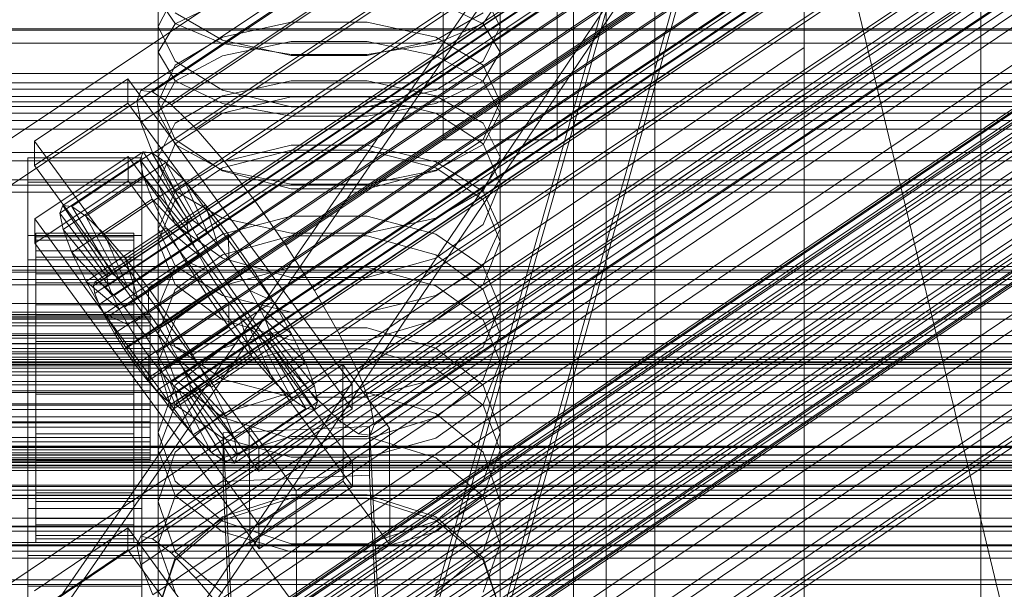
# Model space of a CAD drawing. Header units: millimetres. Extents: x -2233 to 61924, y -68080 to 6847.
# Tile 212 of 256: x 132 to 253, y -33995 to -33925. Entities that reach past the tile are written whole.
import ezdxf

# ---------------------------------------------------------------- set-up
doc = ezdxf.new("R2010")
doc.units = ezdxf.units.MM
for name, color, linetype, lineweight in [('COTAS_O', 1, 'Continuous', 0), ('COTAS_P', 1, 'Continuous', 0), ('frontal_briquetadora', 7, 'Continuous', 0), ('frontal_C01', 7, 'Continuous', 0), ('frontal_C02', 7, 'Continuous', 0), ('frontal_C03', 7, 'Continuous', 0), ('frontal_C10-C02', 7, 'Continuous', 0), ('frontal_secador', 7, 'Continuous', 0)]:
    doc.layers.add(name, color=color, linetype=linetype, lineweight=lineweight)
doc.dimstyles.new('R19_100', dxfattribs={"dimtxt": 250, "dimasz": 150, "dimexe": 150, "dimexo": 80, "dimgap": 100, "dimtad": 1, "dimtih": 1, "dimtoh": 1, "dimdsep": 46, "dimcen": 0.09, "dimadec": 0, "dimazin": 0, "dimtfac": 1, "dimtdec": 4, "dimtofl": 0, "dimtmove": 0, "dimatfit": 3, "dimfxl": 1, "dimtolj": 1, "dimtzin": 0, "dimarcsym": 0})

# ---------------------------------------------------------------- blocks, each defined once
blk = doc.blocks.new('DIM_R27_52')
at = {"layer": 'COTAS_O'}
for p, q in [((-1725, -33700), (-1575, -33655)), ((1725, -33700), (1575, -33655)), ((-1725, -34400), (-1725, -33700)), ((-1725, -33700), (1725, -33700)), ((-1725, -33700), (-1575, -33745)), ((1725, -33700), (1575, -33745)), ((1725, -34400), (1725, -33700))]:
    blk.add_line(p, q, dxfattribs=at)
blk.add_text('3450 O', height=250, dxfattribs=at).set_placement((0, -33600))
blk = doc.blocks.new('DIM_R27_53')
at = {"layer": 'COTAS_P'}
for p, q in [((-150, -32000), (550, -32000)), ((550, -32000), (505, -32150)), ((550, -34600), (550, -32000)), ((550, -32000), (595, -32150)), ((550, -34600), (505, -34450)), ((550, -34600), (595, -34450)), ((-150, -34600), (550, -34600))]:
    blk.add_line(p, q, dxfattribs=at)
blk.add_text('2600 P', height=250, rotation=90, dxfattribs=at).set_placement((450, -33300))
blk = doc.blocks.new('DIM_R27_56')
at = {"layer": 'COTAS_O'}
for p, q in [((-650, -34200), (-500, -34155)), ((650, -34200), (500, -34155)), ((-650, -34900), (-650, -34200)), ((-650, -34200), (650, -34200)), ((-650, -34200), (-500, -34245)), ((650, -34200), (500, -34245)), ((650, -34900), (650, -34200))]:
    blk.add_line(p, q, dxfattribs=at)
blk.add_text('1300 O', height=250, dxfattribs=at).set_placement((0, -34100))

msp = doc.modelspace()

# ---------------------------------------------------------------- linework, layer by layer
at = {"layer": 'frontal_briquetadora'}
for p, q in [((210, -33820), (210, -34060)), ((210, -34260), (210, -33820)), ((210, -34680), (210, -33820)), ((210, -33820), (416.55, -34680)), ((210, -33853.384), (210, -34060)), ((210, -34060), (210, -33855.985)), ((210, -33858.384), (210, -34060)), ((184, -33860), (184, -33940)), ((198, -33940), (198, -33860)), ((210, -33860.559), (210, -34060)), ((210, -33862.488), (210, -34060)), ((210, -33864.153), (210, -34060)), ((210, -33865.538), (210, -34060)), ((210, -33866.629), (210, -34060)), ((210, -33867.416), (210, -34060)), ((210, -33867.891), (210, -34060)), ((210, -33868.05), (210, -34060)), ((149, -33929.238), (149, -33912.608)), ((191, -33929.238), (191, -33912.608)), ((149, -33936.682), (149, -33920.41)), ((191, -33936.682), (191, -33920.41)), ((200, -33920), (200, -34100)), ((204, -34100), (204, -33920)), ((151.08, -33922.018), (149, -33926.087)), ((191, -33926.087), (188.92, -33922.018)), ((151.08, -33925.697), (149, -33922.627)), ((151.08, -33925.751), (156.907, -33922.955)), ((183.093, -33922.955), (188.92, -33925.751)), ((191, -33922.627), (188.92, -33925.697)), ((200, -33922.563), (200, -33931.737)), ((200, -33932.038), (200, -33922.836)), ((200, -33932.339), (200, -33923.11)), ((156.906, -33927.741), (151.08, -33924.402)), ((188.92, -33924.402), (183.094, -33927.741)), ((149, -33929.238), (151.08, -33925.751)), ((156.907, -33928.158), (151.08, -33925.697)), ((165.326, -33925.528), (156.906, -33927.39)), ((174.674, -33925.528), (165.326, -33925.528)), ((183.094, -33927.39), (174.674, -33925.528)), ((188.92, -33925.697), (183.093, -33928.158)), ((188.92, -33925.751), (191, -33929.238)), ((149, -33942.099), (149, -33926.087)), ((149, -33926.087), (151.08, -33930.345)), ((188.92, -33930.345), (191, -33926.087)), ((191, -33942.099), (191, -33926.087)), ((156.906, -33927.39), (151.08, -33930.837)), ((165.326, -33929.647), (156.906, -33927.741)), ((165.327, -33927.928), (156.907, -33929.662)), ((165.327, -33929.524), (156.907, -33928.158)), ((174.673, -33927.928), (165.327, -33927.928)), ((183.093, -33929.662), (174.673, -33927.928)), ((183.093, -33928.158), (174.673, -33929.524)), ((183.094, -33927.741), (174.674, -33929.647)), ((188.92, -33930.837), (183.094, -33927.39)), ((149, -33929.238), (151.08, -33932.725)), ((174.673, -33929.524), (165.327, -33929.524)), ((188.92, -33932.725), (191, -33929.238)), ((156.907, -33929.662), (151.08, -33932.786)), ((151.08, -33930.345), (156.906, -33933.895)), ((174.674, -33929.647), (165.326, -33929.647)), ((188.92, -33932.786), (183.093, -33929.662)), ((183.094, -33933.895), (188.92, -33930.345)), ((151.08, -33930.837), (149, -33935.302)), ((191, -33935.302), (188.92, -33930.837)), ((200, -33931.737), (200, -33941.791)), ((151.08, -33932.786), (149, -33936.682)), ((151.08, -33932.725), (156.907, -33935.521)), ((156.907, -33934.597), (165.327, -33932.744)), ((165.327, -33932.744), (174.673, -33932.744)), ((174.673, -33932.744), (183.093, -33934.597)), ((183.093, -33935.521), (188.92, -33932.725)), ((191, -33936.682), (188.92, -33932.786)), ((200, -33942.119), (200, -33932.038)), ((200, -33942.448), (200, -33932.339)), ((156.906, -33933.895), (165.326, -33935.917)), ((174.674, -33935.917), (183.094, -33933.895)), ((151.08, -33939.949), (149, -33935.302)), ((149, -33950.89), (149, -33935.302)), ((151.08, -33937.935), (156.907, -33934.597)), ((156.906, -33936.726), (165.326, -33934.689)), ((156.907, -33935.521), (165.327, -33937.073)), ((165.326, -33934.689), (174.674, -33934.689)), ((174.673, -33937.073), (183.093, -33935.521)), ((174.674, -33934.689), (183.094, -33936.726)), ((183.093, -33934.597), (188.92, -33937.935)), ((191, -33935.302), (188.92, -33939.949)), ((191, -33950.89), (191, -33935.302)), ((149, -33936.682), (151.08, -33940.578)), ((151.08, -33940.485), (156.906, -33936.726)), ((165.326, -33935.917), (174.674, -33935.917)), ((183.094, -33936.726), (188.92, -33940.485)), ((188.92, -33940.578), (191, -33936.682)), ((149, -33942.099), (151.08, -33937.935)), ((165.327, -33937.073), (174.673, -33937.073)), ((188.92, -33937.935), (191, -33942.099)), ((156.906, -33943.808), (151.08, -33939.949)), ((188.92, -33939.949), (183.094, -33943.808)), ((184, -33940), (198, -33940)), ((149, -33945.334), (151.08, -33940.485)), ((151.08, -33940.578), (156.907, -33943.702)), ((165.326, -33941.254), (156.906, -33943.404)), ((156.907, -33942.681), (165.327, -33940.653)), ((174.674, -33941.254), (165.326, -33941.254)), ((165.327, -33940.653), (174.673, -33940.653)), ((174.673, -33940.653), (183.093, -33942.681)), ((183.094, -33943.404), (174.674, -33941.254)), ((183.093, -33943.702), (188.92, -33940.578)), ((188.92, -33940.485), (191, -33945.334)), ((151.08, -33946.262), (149, -33942.099)), ((151.08, -33946.334), (156.907, -33942.681)), ((183.093, -33942.681), (188.92, -33946.334)), ((191, -33942.099), (188.92, -33946.262)), ((200, -33941.791), (200, -33952.701)), ((200, -33953.056), (200, -33942.119)), ((200, -33953.411), (200, -33942.448)), ((156.906, -33943.404), (151.08, -33947.367)), ((165.326, -33946.001), (156.906, -33943.808)), ((156.907, -33943.702), (165.327, -33945.436)), ((174.673, -33945.436), (183.093, -33943.702)), ((183.094, -33943.808), (174.674, -33946.001)), ((188.92, -33947.366), (183.094, -33943.404)), ((151.08, -33950.361), (149, -33945.334)), ((149, -33960.462), (149, -33945.334)), ((149, -33950.89), (151.08, -33946.334)), ((156.907, -33949.6), (151.08, -33946.262)), ((174.674, -33946.001), (165.326, -33946.001)), ((165.327, -33945.436), (174.673, -33945.436)), ((188.92, -33946.262), (183.093, -33949.6)), ((191, -33945.334), (188.92, -33950.361)), ((188.92, -33946.334), (191, -33950.89)), ((191, -33960.462), (191, -33945.334)), ((151.08, -33947.367), (149, -33952.465)), ((191, -33952.465), (188.92, -33947.366)), ((165.327, -33949.368), (156.907, -33951.565)), ((165.327, -33951.453), (156.907, -33949.6)), ((174.673, -33949.368), (165.327, -33949.368)), ((183.093, -33951.565), (174.673, -33949.368)), ((183.093, -33949.6), (174.673, -33951.453)), ((149, -33950.89), (151.08, -33955.446)), ((156.906, -33954.52), (151.08, -33950.361)), ((188.92, -33950.361), (183.094, -33954.52)), ((188.92, -33955.446), (191, -33950.89)), ((149, -33967.266), (149, -33952.465)), ((149, -33952.465), (151.08, -33957.738)), ((156.907, -33951.565), (151.08, -33955.525)), ((165.326, -33951.768), (156.906, -33954.085)), ((156.906, -33954.085), (165.326, -33951.768)), ((174.674, -33951.768), (165.326, -33951.768)), ((174.673, -33951.453), (165.327, -33951.453)), ((183.094, -33954.085), (174.674, -33951.768)), ((174.674, -33951.768), (183.094, -33954.085)), ((188.92, -33955.525), (183.093, -33951.565)), ((188.92, -33957.738), (191, -33952.465)), ((191, -33967.266), (191, -33952.465)), ((200, -33952.701), (200, -33964.438)), ((200, -33964.818), (200, -33953.056)), ((200, -33965.199), (200, -33953.411)), ((156.906, -33954.085), (151.08, -33958.344)), ((151.08, -33958.344), (156.906, -33954.085)), ((165.326, -33956.878), (156.906, -33954.52)), ((183.094, -33954.52), (174.674, -33956.878)), ((188.92, -33958.344), (183.094, -33954.085)), ((183.094, -33954.085), (188.92, -33958.344)), ((151.08, -33955.525), (149, -33960.462)), ((151.08, -33955.446), (156.907, -33959.099)), ((156.907, -33957.922), (165.327, -33955.615)), ((165.327, -33955.615), (174.673, -33955.615)), ((174.673, -33955.615), (183.093, -33957.922)), ((183.093, -33959.099), (188.92, -33955.446)), ((191, -33960.462), (188.92, -33955.525)), ((174.674, -33956.878), (165.326, -33956.878)), ((151.08, -33958.344), (149, -33963.807)), ((151.08, -33957.738), (156.906, -33962.092)), ((151.08, -33962.081), (156.907, -33957.922)), ((183.093, -33957.922), (188.92, -33962.081)), ((183.094, -33962.092), (188.92, -33957.738)), ((191, -33963.807), (188.92, -33958.344)), ((156.907, -33959.099), (165.327, -33961.127)), ((174.673, -33961.127), (183.093, -33959.099)), ((149, -33960.462), (151.08, -33965.4)), ((188.92, -33965.4), (191, -33960.462)), ((149, -33967.266), (151.08, -33962.081)), ((156.906, -33962.092), (165.326, -33964.556)), ((165.327, -33961.127), (174.673, -33961.127)), ((174.674, -33964.556), (183.094, -33962.092)), ((188.92, -33962.081), (191, -33967.266)), ((156.906, -33965.539), (165.326, -33963.061)), ((165.326, -33963.061), (174.674, -33963.061)), ((174.674, -33963.061), (183.094, -33965.539)), ((151.08, -33969.438), (149, -33963.807)), ((149, -33978.088), (149, -33963.807)), ((165.326, -33964.556), (174.674, -33964.556)), ((191, -33963.807), (188.92, -33969.438)), ((191, -33978.088), (191, -33963.807)), ((200, -33964.438), (200, -33976.973)), ((151.08, -33965.4), (156.907, -33969.359)), ((151.08, -33970.084), (156.906, -33965.539)), ((156.907, -33968.093), (165.327, -33965.624)), ((165.327, -33965.624), (174.673, -33965.624)), ((174.673, -33965.624), (183.093, -33968.093)), ((183.093, -33969.359), (188.92, -33965.4)), ((183.094, -33965.539), (188.92, -33970.084)), ((200, -33977.377), (200, -33964.818)), ((200, -33977.782), (200, -33965.199)), ((151.08, -33972.452), (149, -33967.266)), ((151.08, -33972.541), (156.907, -33968.093)), ((183.093, -33968.093), (188.92, -33972.541)), ((191, -33967.266), (188.92, -33972.452)), ((156.906, -33974.075), (151.08, -33969.438)), ((156.907, -33969.359), (165.327, -33971.557)), ((174.673, -33971.557), (183.093, -33969.359)), ((188.92, -33969.438), (183.094, -33974.075)), ((149, -33975.899), (151.08, -33970.084)), ((188.92, -33970.084), (191, -33975.899)), ((165.326, -33971.009), (156.906, -33973.591)), ((174.674, -33971.009), (165.326, -33971.009)), ((165.327, -33971.557), (174.673, -33971.557)), ((183.094, -33973.591), (174.674, -33971.009)), ((149, -33978.088), (151.08, -33972.541)), ((156.907, -33976.61), (151.08, -33972.452)), ((188.92, -33972.452), (183.093, -33976.61)), ((188.92, -33972.541), (191, -33978.088)), ((156.906, -33973.591), (151.08, -33978.321)), ((165.326, -33976.695), (156.906, -33974.075)), ((183.094, -33974.075), (174.674, -33976.695)), ((188.92, -33978.321), (183.094, -33973.591)), ((151.08, -33981.875), (149, -33975.899)), ((149, -33989.624), (149, -33975.899)), ((165.327, -33976.379), (156.907, -33979.002)), ((165.327, -33978.918), (156.907, -33976.61)), ((174.674, -33976.695), (165.326, -33976.695)), ((174.673, -33976.379), (165.327, -33976.379)), ((183.093, -33979.002), (174.673, -33976.379)), ((183.093, -33976.61), (174.673, -33978.918)), ((191, -33975.899), (188.92, -33981.875)), ((191, -33989.624), (191, -33975.899)), ((200, -33976.973), (200, -33990.272)), ((200, -33990.7), (200, -33977.377)), ((200, -33991.128), (200, -33977.782)), ((149, -33978.088), (151.08, -33983.634)), ((151.08, -33978.321), (149, -33984.362)), ((156.907, -33979.002), (151.08, -33983.729)), ((174.673, -33978.918), (165.327, -33978.918)), ((188.92, -33983.729), (183.093, -33979.002)), ((188.92, -33983.634), (191, -33978.088)), ((191, -33984.362), (188.92, -33978.321)), ((156.906, -33986.783), (151.08, -33981.875)), ((188.92, -33981.875), (183.094, -33986.783)), ((151.08, -33983.729), (149, -33989.624)), ((151.08, -33983.634), (156.907, -33988.082)), ((165.326, -33983.539), (156.906, -33986.271)), ((156.907, -33986.673), (165.327, -33983.95)), ((174.674, -33983.539), (165.326, -33983.539)), ((165.327, -33983.95), (174.673, -33983.95)), ((174.673, -33983.95), (183.093, -33986.673)), ((183.094, -33986.271), (174.674, -33983.539)), ((183.093, -33988.082), (188.92, -33983.634)), ((191, -33989.624), (188.92, -33983.729)), ((149, -33997.699), (149, -33984.362)), ((149, -33984.362), (151.08, -33990.56)), ((188.92, -33990.56), (191, -33984.362)), ((191, -33997.699), (191, -33984.362)), ((156.906, -33986.271), (151.08, -33991.269)), ((188.92, -33991.269), (183.094, -33986.271)), ((151.08, -33991.58), (156.907, -33986.673)), ((165.326, -33989.552), (156.906, -33986.783)), ((183.094, -33986.783), (174.674, -33989.552)), ((183.093, -33986.673), (188.92, -33991.58)), ((156.907, -33988.082), (165.327, -33990.551)), ((174.673, -33990.551), (183.093, -33988.082)), ((149, -33989.624), (151.08, -33995.519)), ((174.674, -33989.552), (165.326, -33989.552)), ((188.92, -33995.519), (191, -33989.624)), ((151.08, -33990.56), (156.906, -33995.642)), ((165.327, -33990.551), (174.673, -33990.551)), ((183.094, -33995.642), (188.92, -33990.56)), ((200, -33990.272), (200, -34004.303)), ((200, -34004.753), (200, -33990.7)), ((200, -34005.203), (200, -33991.128)), ((151.08, -33991.269), (149, -33997.637)), ((149, -33997.699), (151.08, -33991.58)), ((191, -33997.637), (188.92, -33991.269)), ((188.92, -33991.58), (191, -33997.699))]:
    msp.add_line(p, q, dxfattribs=at)
at = {"layer": 'frontal_C01'}
for p, q in [((250, -35948.844), (250, -33373.251)), ((250, -33378.064), (250, -35953.656)), ((228.298, -33928.654), (228.298, -33666.04)), ((228.298, -33671.821), (228.298, -33934.434)), ((146.872, -33988.618), (331.181, -33864.284)), ((146.383, -33989.708), (330.692, -33865.373)), ((148.32, -33988.968), (332.629, -33864.633)), ((150.629, -33990.733), (334.938, -33866.398)), ((146.887, -33992.163), (331.197, -33867.828)), ((141.045, -34012.589), (354.844, -33868.36)), ((141.218, -34012.202), (355.017, -33867.974)), ((141.731, -34012.326), (355.53, -33868.098)), ((142.549, -34012.952), (356.348, -33868.723)), ((141.224, -34013.458), (355.022, -33869.23)), ((143.617, -34014.036), (357.415, -33869.808)), ((153.641, -33993.793), (337.95, -33869.458)), ((141.742, -34014.753), (355.541, -33870.524)), ((144.861, -34015.505), (358.659, -33871.277)), ((148.35, -33995.816), (332.659, -33871.481)), ((142.565, -34016.383), (356.363, -33872.155)), ((359.995, -33873.031), (146.196, -34017.26)), ((157.152, -33997.94), (341.461, -33873.605)), ((143.635, -34018.239), (357.434, -33874.011)), ((147.533, -34019.179), (361.332, -33874.951)), ((144.881, -34020.193), (358.68, -33875.965)), ((150.672, -34000.418), (334.981, -33876.083)), ((148.779, -34021.134), (362.578, -33876.905)), ((146.218, -34022.113), (360.017, -33877.884)), ((149.85, -34022.989), (363.648, -33878.761)), ((345.231, -33878.556), (160.922, -34002.891)), ((147.554, -34023.867), (361.352, -33879.639)), ((148.798, -34025.337), (362.596, -33881.108)), ((150.672, -34024.62), (364.471, -33880.391)), ((149.865, -34026.421), (363.664, -33882.193)), ((151.191, -34025.914), (364.989, -33881.686)), ((153.694, -34005.655), (338.003, -33881.32)), ((150.683, -34027.046), (364.482, -33882.818)), ((151.196, -34027.17), (364.995, -33882.942)), ((151.369, -34026.784), (365.168, -33882.556)), ((164.693, -34008.309), (349.002, -33883.974)), ((157.211, -34011.17), (341.52, -33886.835)), ((168.21, -34013.824), (352.519, -33889.49)), ((160.982, -34016.588), (345.291, -33892.253)), ((171.232, -34019.061), (355.541, -33894.727)), ((164.752, -34021.539), (349.061, -33897.204)), ((173.554, -34023.663), (357.863, -33899.328)), ((168.263, -34025.686), (352.572, -33901.351)), ((175.016, -34027.316), (359.326, -33902.981)), ((171.275, -34028.746), (355.584, -33904.411)), ((173.584, -34030.511), (357.893, -33906.176)), ((175.032, -34030.861), (359.341, -33906.526)), ((175.521, -34029.771), (359.83, -33905.436)), ((228.298, -33928.654), (130, -33994.965)), ((228.298, -34191.267), (228.298, -33928.654)), ((228.298, -33928.654), (228.298, -33934.434)), ((130, -34000.746), (228.298, -33934.434)), ((228.298, -33934.434), (228.298, -34197.047)), ((133.809, -33995.333), (145.277, -33987.597)), ((145.277, -33987.597), (145.289, -33990.293)), ((145.277, -33987.597), (172.809, -34025.451)), ((146.383, -33989.708), (146.872, -33988.618)), ((146.872, -33988.618), (148.32, -33988.968)), ((146.887, -33992.163), (146.383, -33989.708)), ((148.32, -33988.968), (150.629, -33990.733)), ((145.289, -33990.293), (133.821, -33998.029)), ((172.821, -34028.147), (145.289, -33990.293)), ((150.629, -33990.733), (153.641, -33993.793)), ((148.35, -33995.816), (146.887, -33992.163)), ((153.641, -33993.793), (157.152, -33997.94))]:
    msp.add_line(p, q, dxfattribs=at)
at = {"layer": 'frontal_C02'}
for p, q in [((250, -35767.183), (250, -32921.727)), ((250, -32926.497), (250, -35771.953)), ((146.872, -33933.95), (331.181, -33810.695)), ((148.32, -33934.108), (332.629, -33810.853)), ((146.383, -33935.233), (330.692, -33811.978)), ((150.629, -33935.695), (334.938, -33812.44)), ((141.218, -33957.459), (355.017, -33814.483)), ((141.731, -33957.515), (355.53, -33814.539)), ((146.887, -33937.869), (331.197, -33814.614)), ((141.045, -33957.913), (354.844, -33814.938)), ((141.224, -33958.847), (355.022, -33815.872)), ((142.549, -33958.077), (356.348, -33815.102)), ((153.641, -33938.604), (337.95, -33815.35)), ((143.617, -33959.108), (357.415, -33816.133)), ((141.742, -33960.197), (355.541, -33817.222)), ((144.861, -33960.537), (358.659, -33817.561)), ((142.565, -33961.871), (356.363, -33818.895)), ((359.995, -33819.291), (146.196, -33962.266)), ((148.35, -33941.678), (332.659, -33818.423)), ((157.152, -33942.637), (341.461, -33819.382)), ((143.635, -33963.754), (357.434, -33820.779)), ((147.533, -33964.178), (361.332, -33821.203)), ((144.881, -33965.719), (358.68, -33822.743)), ((148.779, -33966.143), (362.578, -33823.168)), ((150.672, -33946.401), (334.981, -33823.147)), ((345.231, -33824.263), (160.922, -33947.518)), ((146.218, -33967.631), (360.017, -33824.656)), ((149.85, -33968.027), (363.648, -33825.051)), ((147.554, -33969.361), (361.352, -33826.385)), ((150.672, -33969.7), (364.471, -33826.725)), ((148.798, -33970.789), (362.596, -33827.814)), ((149.865, -33971.82), (363.664, -33828.845)), ((151.191, -33971.05), (364.989, -33828.075)), ((151.369, -33971.984), (365.168, -33829.009)), ((153.694, -33951.717), (338.003, -33828.462)), ((150.683, -33972.383), (364.482, -33829.407)), ((151.196, -33972.439), (364.995, -33829.463)), ((164.693, -33952.915), (349.002, -33829.66)), ((157.211, -33957.262), (341.52, -33834.007)), ((168.21, -33958.46), (352.519, -33835.205)), ((160.982, -33962.659), (345.291, -33839.404)), ((171.232, -33963.775), (355.541, -33840.521)), ((164.752, -33967.54), (349.061, -33844.285)), ((173.554, -33968.499), (357.863, -33845.244)), ((168.263, -33971.572), (352.572, -33848.318)), ((175.016, -33972.308), (359.326, -33849.053)), ((171.275, -33974.481), (355.584, -33851.227)), ((175.521, -33974.944), (359.83, -33851.689)), ((173.584, -33976.069), (357.893, -33852.814)), ((175.032, -33976.227), (359.341, -33852.972)), ((228.298, -33874.707), (130, -33940.443)), ((228.298, -34165.201), (228.298, -33874.707)), ((130, -33946.173), (228.298, -33880.437)), ((228.298, -33880.437), (228.298, -34170.932)), ((133.809, -33940.162), (145.277, -33932.493)), ((145.277, -33932.493), (145.289, -33935.474)), ((145.277, -33932.493), (172.809, -33970.016)), ((146.383, -33935.233), (146.872, -33933.95)), ((146.872, -33933.95), (148.32, -33934.108)), ((148.32, -33934.108), (150.629, -33935.695)), ((145.289, -33935.474), (133.821, -33943.143)), ((172.821, -33972.996), (145.289, -33935.474)), ((146.887, -33937.869), (146.383, -33935.233)), ((150.629, -33935.695), (153.641, -33938.604)), ((148.35, -33941.678), (146.887, -33937.869)), ((153.641, -33938.604), (157.152, -33942.637)), ((133.821, -33943.143), (133.809, -33940.162)), ((161.341, -33977.685), (133.809, -33940.162)), ((137.313, -33948.041), (147.143, -33941.467)), ((138.396, -33948.159), (148.226, -33941.585)), ((147.143, -33941.467), (146.777, -33942.427)), ((148.226, -33941.585), (147.143, -33941.467)), ((147.143, -33941.467), (152.686, -33949.789)), ((149.953, -33942.773), (148.226, -33941.585)), ((148.226, -33941.585), (153.199, -33949.845)), ((133, -33945.185), (133, -33942.205)), ((133, -33942.205), (147, -33942.205)), ((133, -33988.023), (133, -33942.205)), ((133.847, -33949.7), (145.315, -33942.031)), ((136.948, -33949), (146.777, -33942.427)), ((140.123, -33949.346), (149.953, -33942.773)), ((145.315, -33942.031), (145.327, -33945.011)), ((145.315, -33942.031), (172.847, -33979.553)), ((146.777, -33942.427), (152.513, -33950.244)), ((146.777, -33942.427), (147.155, -33944.399)), ((147, -33942.205), (147, -33945.185)), ((147, -33942.205), (147, -33988.023)), ((150.672, -33946.401), (148.35, -33941.678)), ((152.207, -33944.949), (149.953, -33942.773)), ((149.953, -33942.773), (154.017, -33950.408)), ((157.152, -33942.637), (160.922, -33947.518)), ((133.821, -33943.143), (161.353, -33980.665)), ((147, -33945.185), (133, -33945.185)), ((133, -33945.185), (133, -33991.004)), ((145.327, -33945.011), (133.859, -33952.68)), ((137.325, -33950.972), (147.155, -33944.399)), ((142.377, -33951.522), (152.207, -33944.949)), ((172.859, -33982.534), (145.327, -33945.011)), ((147, -33991.004), (147, -33945.185)), ((147.155, -33944.399), (152.692, -33951.178)), ((147.155, -33944.399), (148.249, -33947.248)), ((154.833, -33947.965), (152.207, -33944.949)), ((152.207, -33944.949), (155.085, -33951.439)), ((153.694, -33951.717), (150.672, -33946.401)), ((138.419, -33953.822), (148.249, -33947.248)), ((148.249, -33947.248), (153.21, -33952.528)), ((148.249, -33947.248), (149.985, -33950.781)), ((160.922, -33947.518), (164.693, -33952.915)), ((136.948, -33949), (137.313, -33948.041)), ((142.856, -33956.363), (137.313, -33948.041)), ((137.313, -33948.041), (138.396, -33948.159)), ((143.369, -33956.419), (138.396, -33948.159)), ((138.396, -33948.159), (140.123, -33949.346)), ((145.003, -33954.539), (154.833, -33947.965)), ((157.653, -33951.616), (154.833, -33947.965)), ((154.833, -33947.965), (156.329, -33952.867)), ((133.859, -33952.68), (133.847, -33949.7)), ((161.379, -33987.222), (133.847, -33949.7)), ((142.683, -33956.818), (136.948, -33949)), ((137.325, -33950.972), (136.948, -33949)), ((144.188, -33956.981), (140.123, -33949.346)), ((140.123, -33949.346), (142.377, -33951.522)), ((152.686, -33949.789), (142.856, -33956.363)), ((153.199, -33949.845), (143.369, -33956.419)), ((152.513, -33950.244), (152.686, -33949.789)), ((152.686, -33949.789), (153.199, -33949.845)), ((153.199, -33949.845), (154.017, -33950.408)), ((142.862, -33957.752), (137.325, -33950.972)), ((138.419, -33953.822), (137.325, -33950.972)), ((140.156, -33957.355), (149.985, -33950.781)), ((152.513, -33950.244), (142.683, -33956.818)), ((152.692, -33951.178), (142.862, -33957.752)), ((154.017, -33950.408), (144.188, -33956.981)), ((149.985, -33950.781), (154.033, -33954.201)), ((149.985, -33950.781), (152.246, -33954.757)), ((152.692, -33951.178), (152.513, -33950.244)), ((153.21, -33952.528), (152.692, -33951.178)), ((154.017, -33950.408), (155.085, -33951.439)), ((133, -33954.723), (133, -33951.742)), ((133, -33951.742), (147, -33951.742)), ((133, -33997.561), (133, -33951.742)), ((134, -33961.426), (134, -33951.434)), ((134, -33951.434), (134, -33951.88)), ((134, -33951.434), (146, -33951.434)), ((134, -33952.282), (134, -33951.434)), ((134, -33961.637), (134, -33951.88)), ((134, -33951.88), (134, -33953.59)), ((134, -33951.88), (146, -33951.88)), ((134, -33961.828), (134, -33952.282)), ((134, -33952.282), (146, -33952.282)), ((134, -33954.366), (134, -33952.282)), ((145.255, -33958.012), (142.377, -33951.522)), ((142.377, -33951.522), (145.003, -33954.539)), ((153.21, -33952.528), (143.38, -33959.101)), ((155.085, -33951.439), (145.255, -33958.012)), ((146, -33951.88), (146, -33951.434)), ((146, -33951.434), (146, -33961.426)), ((146, -33951.434), (146, -33952.282)), ((146, -33953.59), (146, -33951.88)), ((146, -33951.88), (146, -33961.637)), ((146, -33952.282), (146, -33961.828)), ((146, -33952.282), (146, -33954.366)), ((147, -33951.742), (147, -33954.723)), ((147, -33951.742), (147, -33997.561)), ((157.653, -33951.616), (147.823, -33958.19)), ((154.033, -33954.201), (153.21, -33952.528)), ((157.211, -33957.262), (153.694, -33951.717)), ((155.085, -33951.439), (156.329, -33952.867)), ((157.665, -33954.597), (157.653, -33951.616)), ((160.474, -33955.654), (157.653, -33951.616)), ((133.859, -33952.68), (161.391, -33990.203)), ((134, -33962.447), (134, -33953.59)), ((134, -33953.59), (134, -33956.446)), ((134, -33953.59), (146, -33953.59)), ((146, -33956.446), (146, -33953.59)), ((146, -33953.59), (146, -33962.447)), ((156.329, -33952.867), (146.499, -33959.441)), ((156.329, -33952.867), (157.665, -33954.597)), ((164.693, -33952.915), (168.21, -33958.46)), ((147, -33954.723), (133, -33954.723)), ((133, -33954.723), (133, -34000.541)), ((134, -33962.815), (134, -33954.366)), ((134, -33954.366), (146, -33954.366)), ((134, -33957.543), (134, -33954.366)), ((143.38, -33959.101), (138.419, -33953.822)), ((140.156, -33957.355), (138.419, -33953.822)), ((142.416, -33961.331), (152.246, -33954.757)), ((154.033, -33954.201), (144.203, -33960.775)), ((146.499, -33959.441), (145.003, -33954.539)), ((145.003, -33954.539), (147.823, -33958.19)), ((146, -33954.366), (146, -33962.815)), ((146, -33954.366), (146, -33957.543)), ((147, -34000.541), (147, -33954.723)), ((147.835, -33961.171), (157.665, -33954.597)), ((152.246, -33954.757), (155.103, -33956.085)), ((152.246, -33954.757), (154.877, -33958.905)), ((155.103, -33956.085), (154.033, -33954.201)), ((157.665, -33954.597), (159.001, -33956.509)), ((155.103, -33956.085), (145.274, -33962.658)), ((150.644, -33962.227), (160.474, -33955.654)), ((156.35, -33958.05), (155.103, -33956.085)), ((160.474, -33955.654), (159.001, -33956.509)), ((163.105, -33959.802), (160.474, -33955.654)), ((134, -33963.8), (134, -33956.446)), ((134, -33956.446), (134, -33960.254)), ((134, -33956.446), (146, -33956.446)), ((144.203, -33960.775), (140.156, -33957.355)), ((142.416, -33961.331), (140.156, -33957.355)), ((142.856, -33956.363), (142.683, -33956.818)), ((142.683, -33956.818), (142.862, -33957.752)), ((143.369, -33956.419), (142.856, -33956.363)), ((144.188, -33956.981), (143.369, -33956.419)), ((145.255, -33958.012), (144.188, -33956.981)), ((146, -33960.254), (146, -33956.446)), ((146, -33956.446), (146, -33963.8)), ((159.001, -33956.509), (149.171, -33963.083)), ((160.982, -33962.659), (157.211, -33957.262)), ((159.001, -33956.509), (160.247, -33958.474)), ((134, -33964.32), (134, -33957.543)), ((134, -33957.543), (146, -33957.543)), ((134, -33961.598), (134, -33957.543)), ((141.045, -33957.913), (141.218, -33957.459)), ((141.224, -33958.847), (141.045, -33957.913)), ((141.218, -33957.459), (141.731, -33957.515)), ((141.731, -33957.515), (142.549, -33958.077)), ((142.549, -33958.077), (143.617, -33959.108)), ((142.862, -33957.752), (143.38, -33959.101)), ((146.499, -33959.441), (145.255, -33958.012)), ((146, -33957.543), (146, -33964.32)), ((146, -33957.543), (146, -33961.598)), ((156.35, -33958.05), (146.52, -33964.623)), ((147.823, -33958.19), (147.835, -33961.171)), ((147.823, -33958.19), (150.644, -33962.227)), ((160.247, -33958.474), (150.417, -33965.048)), ((154.877, -33958.905), (156.35, -33958.05)), ((157.686, -33959.962), (156.35, -33958.05)), ((163.105, -33959.802), (160.247, -33958.474)), ((160.247, -33958.474), (161.318, -33960.358)), ((168.21, -33958.46), (171.232, -33963.775)), ((141.742, -33960.197), (141.224, -33958.847)), ((143.38, -33959.101), (144.203, -33960.775)), ((143.617, -33959.108), (144.861, -33960.537)), ((145.047, -33965.479), (154.877, -33958.905)), ((147.835, -33961.171), (146.499, -33959.441)), ((154.877, -33958.905), (157.698, -33962.942)), ((134, -33965.604), (134, -33960.254)), ((134, -33960.254), (134, -33964.756)), ((134, -33960.254), (146, -33960.254)), ((142.565, -33961.871), (141.742, -33960.197)), ((144.203, -33960.775), (145.274, -33962.658)), ((144.861, -33960.537), (146.196, -33962.266)), ((146, -33964.756), (146, -33960.254)), ((146, -33960.254), (146, -33965.604)), ((157.686, -33959.962), (147.856, -33966.536)), ((161.318, -33960.358), (151.488, -33966.931)), ((153.275, -33966.375), (163.105, -33959.802)), ((157.698, -33962.942), (157.686, -33959.962)), ((159.022, -33961.691), (157.686, -33959.962)), ((165.365, -33963.778), (161.318, -33960.358)), ((161.318, -33960.358), (162.14, -33962.031)), ((165.365, -33963.778), (163.105, -33959.802)), ((-148, -33961.426), (148, -33961.426)), ((-148, -33961.637), (148, -33961.637)), ((-148, -33961.828), (148, -33961.828)), ((134, -33961.637), (134, -33961.426)), ((146, -33961.426), (134, -33961.426)), ((134, -33961.426), (134, -33961.828)), ((134, -33966.241), (134, -33961.598)), ((134, -33961.598), (146, -33961.598)), ((134, -33966.255), (134, -33961.598)), ((134, -33962.447), (134, -33961.637)), ((146, -33961.637), (134, -33961.637)), ((146, -33961.828), (134, -33961.828)), ((134, -33961.828), (134, -33962.815)), ((145.274, -33962.658), (142.416, -33961.331)), ((145.047, -33965.479), (142.416, -33961.331)), ((143.635, -33963.754), (142.565, -33961.871)), ((146, -33961.426), (146, -33961.637)), ((146, -33961.828), (146, -33961.426)), ((146, -33961.598), (146, -33966.241)), ((146, -33961.598), (146, -33966.255)), ((146, -33961.637), (146, -33962.447)), ((146, -33962.815), (146, -33961.828)), ((149.171, -33963.083), (147.835, -33961.171)), ((148, -33961.637), (148, -33961.426)), ((148, -33961.426), (148, -33961.828)), ((148, -33962.447), (148, -33961.637)), ((148, -33961.828), (148, -33962.815)), ((159.022, -33961.691), (149.192, -33968.265)), ((162.14, -33962.031), (152.311, -33968.605)), ((160.518, -33966.594), (159.022, -33961.691)), ((160.266, -33963.12), (159.022, -33961.691)), ((167.102, -33967.311), (162.14, -33962.031)), ((162.14, -33962.031), (162.659, -33963.381)), ((-148, -33962.447), (148, -33962.447)), ((-148, -33962.815), (148, -33962.815)), ((134, -33963.8), (134, -33962.447)), ((146, -33962.447), (134, -33962.447)), ((146, -33962.815), (134, -33962.815)), ((134, -33962.815), (134, -33964.32)), ((145.274, -33962.658), (146.52, -33964.623)), ((146, -33962.447), (146, -33963.8)), ((146, -33964.32), (146, -33962.815)), ((146.196, -33962.266), (147.533, -33964.178)), ((147.868, -33969.516), (157.698, -33962.942)), ((148, -33963.8), (148, -33962.447)), ((148, -33962.815), (148, -33964.32)), ((149.171, -33963.083), (150.644, -33962.227)), ((150.417, -33965.048), (149.171, -33963.083)), ((160.266, -33963.12), (150.436, -33969.694)), ((150.644, -33962.227), (153.275, -33966.375)), ((162.659, -33963.381), (152.829, -33969.955)), ((157.698, -33962.942), (160.518, -33966.594)), ((163.144, -33969.61), (160.266, -33963.12)), ((161.333, -33964.151), (160.266, -33963.12)), ((164.752, -33967.54), (160.982, -33962.659)), ((168.196, -33970.16), (162.659, -33963.381)), ((162.659, -33963.381), (162.837, -33964.315)), ((-148, -33963.8), (148, -33963.8)), ((-148, -33964.32), (148, -33964.32)), ((134, -33965.604), (134, -33963.8)), ((146, -33963.8), (134, -33963.8)), ((146, -33964.32), (134, -33964.32)), ((134, -33964.32), (134, -33966.241)), ((144.881, -33965.719), (143.635, -33963.754)), ((146.52, -33964.623), (145.047, -33965.479)), ((146, -33963.8), (146, -33965.604)), ((146, -33966.241), (146, -33964.32)), ((146.52, -33964.623), (147.856, -33966.536)), ((147.533, -33964.178), (148.779, -33966.143)), ((148, -33965.604), (148, -33963.8)), ((148, -33964.32), (148, -33966.241)), ((161.333, -33964.151), (151.503, -33970.725)), ((162.837, -33964.315), (153.008, -33970.889)), ((155.535, -33970.351), (165.365, -33963.778)), ((165.397, -33971.786), (161.333, -33964.151)), ((162.151, -33964.714), (161.333, -33964.151)), ((162.837, -33964.315), (162.664, -33964.769)), ((168.573, -33972.132), (162.837, -33964.315)), ((167.102, -33967.311), (165.365, -33963.778)), ((171.232, -33963.775), (173.554, -33968.499)), ((-148, -33965.604), (148, -33965.604)), ((134, -33964.756), (134, -33967.736)), ((146, -33964.756), (134, -33964.756)), ((134, -33964.756), (134, -33969.643)), ((134, -33967.736), (134, -33965.604)), ((146, -33965.604), (134, -33965.604)), ((146.218, -33967.631), (144.881, -33965.719)), ((147.868, -33969.516), (145.047, -33965.479)), ((146, -33967.736), (146, -33964.756)), ((146, -33969.643), (146, -33964.756)), ((146, -33965.604), (146, -33967.736)), ((148, -33967.736), (148, -33965.604)), ((151.488, -33966.931), (150.417, -33965.048)), ((150.417, -33965.048), (153.275, -33966.375)), ((162.151, -33964.714), (152.321, -33971.287)), ((162.664, -33964.769), (152.835, -33971.343)), ((167.125, -33972.974), (162.151, -33964.714)), ((162.664, -33964.769), (162.151, -33964.714)), ((168.208, -33973.092), (162.664, -33964.769)), ((-148, -33966.241), (148, -33966.241)), ((146, -33966.241), (134, -33966.241)), ((134, -33966.241), (134, -33968.446)), ((134, -33968.446), (134, -33966.255)), ((134, -33966.255), (146, -33966.255)), ((134, -33971.194), (134, -33966.255)), ((146, -33968.446), (146, -33966.241)), ((146, -33966.255), (146, -33968.446)), ((146, -33966.255), (146, -33971.194)), ((147.856, -33966.536), (147.868, -33969.516)), ((147.856, -33966.536), (149.192, -33968.265)), ((148, -33966.241), (148, -33968.446)), ((148.779, -33966.143), (149.85, -33968.027)), ((150.688, -33973.167), (160.518, -33966.594)), ((152.311, -33968.605), (151.488, -33966.931)), ((151.488, -33966.931), (155.535, -33970.351)), ((153.275, -33966.375), (155.535, -33970.351)), ((160.518, -33966.594), (163.144, -33969.61)), ((430, -33967.57), (-430, -33967.57)), ((148, -33967.736), (-148, -33967.736)), ((134, -33967.736), (146, -33967.736)), ((134, -33970.051), (134, -33967.736)), ((146, -33967.736), (146, -33970.051)), ((147.554, -33969.361), (146.218, -33967.631)), ((148, -33970.051), (148, -33967.736)), ((149.85, -33968.027), (150.672, -33969.7)), ((157.272, -33973.884), (167.102, -33967.311)), ((160.19, -33975.227), (171.658, -33967.558)), ((168.263, -33971.572), (164.752, -33967.54)), ((168.196, -33970.16), (167.102, -33967.311)), ((171.658, -33967.558), (171.715, -33981.864)), ((171.658, -33967.558), (177.394, -33975.375)), ((-148, -33968.446), (148, -33968.446)), ((146, -33968.446), (134, -33968.446)), ((134, -33968.446), (134, -33970.786)), ((146, -33970.786), (146, -33968.446)), ((148.798, -33970.789), (147.554, -33969.361)), ((148, -33968.446), (148, -33970.786)), ((149.192, -33968.265), (150.688, -33973.167)), ((149.192, -33968.265), (150.436, -33969.694)), ((152.829, -33969.955), (152.311, -33968.605)), ((152.311, -33968.605), (157.272, -33973.884)), ((173.554, -33968.499), (175.016, -33972.308)), ((-148, -33970.051), (148, -33970.051)), ((134, -33970.051), (134, -33969.643)), ((134, -33969.643), (134, -33974.582)), ((134, -33969.643), (146, -33969.643)), ((134, -33972.391), (134, -33970.051)), ((146, -33970.051), (134, -33970.051)), ((146, -33974.582), (146, -33969.643)), ((146, -33969.643), (146, -33970.051)), ((146, -33970.051), (146, -33972.391)), ((150.688, -33973.167), (147.868, -33969.516)), ((148, -33972.391), (148, -33970.051)), ((150.436, -33969.694), (153.314, -33976.184)), ((150.436, -33969.694), (151.503, -33970.725)), ((150.672, -33969.7), (151.191, -33971.05)), ((153.008, -33970.889), (152.829, -33969.955)), ((152.829, -33969.955), (158.366, -33976.734)), ((153.314, -33976.184), (163.144, -33969.61)), ((155.535, -33970.351), (157.272, -33973.884)), ((158.366, -33976.734), (168.196, -33970.16)), ((172.809, -33970.016), (161.341, -33977.685)), ((163.144, -33969.61), (165.397, -33971.786)), ((168.573, -33972.132), (168.196, -33970.16)), ((172.821, -33972.996), (172.809, -33970.016)), ((-148, -33970.786), (148, -33970.786)), ((134, -33970.786), (134, -33971.194)), ((146, -33970.786), (134, -33970.786)), ((134, -33970.786), (134, -33973.101)), ((134, -33971.194), (146, -33971.194)), ((134, -33976.081), (134, -33971.194)), ((146, -33971.194), (146, -33970.786)), ((146, -33973.101), (146, -33970.786)), ((146, -33971.194), (146, -33976.081)), ((148, -33970.786), (148, -33973.101)), ((149.865, -33971.82), (148.798, -33970.789)), ((150.683, -33972.383), (149.865, -33971.82)), ((151.191, -33971.05), (151.369, -33971.984)), ((151.503, -33970.725), (155.567, -33978.36)), ((151.503, -33970.725), (152.321, -33971.287)), ((152.321, -33971.287), (157.295, -33979.547)), ((152.321, -33971.287), (152.835, -33971.343)), ((152.835, -33971.343), (153.008, -33970.889)), ((152.835, -33971.343), (158.378, -33979.665)), ((153.008, -33970.889), (158.743, -33978.706)), ((155.567, -33978.36), (165.397, -33971.786)), ((165.397, -33971.786), (167.125, -33972.974)), ((171.275, -33974.481), (168.263, -33971.572)), ((430, -33972.57), (-430, -33972.57)), ((-148, -33972.391), (148, -33972.391)), ((134, -33974.596), (134, -33972.391)), ((134, -33972.391), (134, -33974.582)), ((146, -33972.391), (134, -33972.391)), ((146, -33974.582), (146, -33972.391)), ((146, -33972.391), (146, -33974.596)), ((148, -33974.596), (148, -33972.391)), ((151.196, -33972.439), (150.683, -33972.383)), ((151.369, -33971.984), (151.196, -33972.439)), ((157.295, -33979.547), (167.125, -33972.974)), ((158.378, -33979.665), (168.208, -33973.092)), ((158.743, -33978.706), (168.573, -33972.132)), ((161.353, -33980.665), (172.821, -33972.996)), ((167.125, -33972.974), (168.208, -33973.092)), ((168.208, -33973.092), (168.573, -33972.132)), ((175.016, -33972.308), (175.521, -33974.944)), ((-148, -33973.101), (148, -33973.101)), ((134, -33973.101), (134, -33976.081)), ((146, -33973.101), (134, -33973.101)), ((134, -33973.101), (134, -33975.233)), ((146, -33976.081), (146, -33973.101)), ((146, -33975.233), (146, -33973.101)), ((148, -33973.101), (148, -33975.233)), ((153.314, -33976.184), (150.688, -33973.167)), ((157.272, -33973.884), (158.366, -33976.734)), ((-148, -33974.596), (148, -33974.596)), ((-148, -33975.233), (148, -33975.233)), ((134, -33974.582), (134, -33979.239)), ((134, -33974.582), (146, -33974.582)), ((134, -33976.517), (134, -33974.596)), ((134, -33974.596), (134, -33979.239)), ((146, -33974.596), (134, -33974.596)), ((134, -33975.233), (134, -33980.583)), ((146, -33975.233), (134, -33975.233)), ((134, -33975.233), (134, -33977.037)), ((146, -33979.239), (146, -33974.582)), ((146, -33979.239), (146, -33974.596)), ((146, -33974.596), (146, -33976.517)), ((146, -33980.583), (146, -33975.233)), ((146, -33977.037), (146, -33975.233)), ((148, -33976.517), (148, -33974.596)), ((148, -33975.233), (148, -33977.037)), ((156.962, -33975.961), (174.943, -33975.168)), ((160.247, -33989.534), (160.19, -33975.227)), ((165.926, -33983.044), (160.19, -33975.227)), ((177.394, -33975.375), (165.926, -33983.044)), ((173.584, -33976.069), (171.275, -33974.481)), ((174.943, -33975.168), (174.943, -33981.13)), ((174.943, -33975.168), (177.811, -34034.434)), ((175.521, -33974.944), (175.032, -33976.227)), ((177.451, -33989.682), (177.394, -33975.375)), ((-148, -33976.517), (148, -33976.517)), ((134, -33976.081), (146, -33976.081)), ((134, -33980.583), (134, -33976.081)), ((134, -33978.022), (134, -33976.517)), ((134, -33976.517), (134, -33983.294)), ((146, -33976.517), (134, -33976.517)), ((146, -33976.081), (146, -33980.583)), ((146, -33983.294), (146, -33976.517)), ((146, -33976.517), (146, -33978.022)), ((148, -33978.022), (148, -33976.517)), ((155.567, -33978.36), (153.314, -33976.184)), ((156.962, -33981.923), (156.962, -33975.961)), ((159.83, -34035.227), (156.962, -33975.961)), ((175.032, -33976.227), (173.584, -33976.069)), ((-148, -33977.037), (148, -33977.037)), ((134, -33977.037), (134, -33984.391)), ((146, -33977.037), (134, -33977.037)), ((134, -33977.037), (134, -33978.39)), ((146, -33984.391), (146, -33977.037)), ((146, -33978.39), (146, -33977.037)), ((148, -33977.037), (148, -33978.39)), ((158.366, -33976.734), (158.743, -33978.706)), ((161.341, -33977.685), (161.353, -33980.665)), ((-148, -33978.022), (148, -33978.022)), ((-148, -33978.39), (148, -33978.39)), ((-148, -33979.009), (148, -33979.009)), ((134, -33979.009), (134, -33978.022)), ((134, -33978.022), (134, -33986.471)), ((146, -33978.022), (134, -33978.022)), ((134, -33978.39), (134, -33987.247)), ((146, -33978.39), (134, -33978.39)), ((134, -33978.39), (134, -33979.2)), ((134, -33979.411), (134, -33979.009)), ((134, -33979.009), (134, -33988.555)), ((146, -33979.009), (134, -33979.009)), ((146, -33986.471), (146, -33978.022)), ((146, -33978.022), (146, -33979.009)), ((146, -33987.247), (146, -33978.39)), ((146, -33979.2), (146, -33978.39)), ((146, -33988.555), (146, -33979.009)), ((146, -33979.009), (146, -33979.411)), ((148, -33979.009), (148, -33978.022)), ((148, -33978.39), (148, -33979.2)), ((148, -33979.411), (148, -33979.009)), ((157.295, -33979.547), (155.567, -33978.36)), ((158.743, -33978.706), (158.378, -33979.665)), ((-148, -33979.2), (148, -33979.2)), ((-148, -33979.411), (148, -33979.411)), ((134, -33979.2), (134, -33988.957)), ((146, -33979.2), (134, -33979.2)), ((134, -33979.2), (134, -33979.411)), ((134, -33979.239), (134, -33983.294)), ((134, -33979.239), (146, -33979.239)), ((134, -33979.411), (134, -33989.403)), ((146, -33979.411), (134, -33979.411)), ((146, -33988.957), (146, -33979.2)), ((146, -33979.411), (146, -33979.2)), ((146, -33983.294), (146, -33979.239)), ((146, -33989.403), (146, -33979.411)), ((148, -33979.2), (148, -33979.411)), ((158.378, -33979.665), (157.295, -33979.547)), ((172.847, -33979.553), (161.379, -33987.222)), ((172.859, -33982.534), (172.847, -33979.553)), ((134, -33980.583), (146, -33980.583)), ((134, -33984.391), (134, -33980.583)), ((146, -33980.583), (146, -33984.391)), ((174.943, -33981.13), (156.962, -33981.923)), ((177.811, -34040.396), (174.943, -33981.13)), ((159.83, -34041.189), (156.962, -33981.923)), ((171.715, -33981.864), (160.247, -33989.534)), ((161.391, -33990.203), (172.859, -33982.534)), ((177.451, -33989.682), (171.715, -33981.864)), ((134, -33983.294), (134, -33986.471)), ((134, -33983.294), (146, -33983.294)), ((146, -33986.471), (146, -33983.294)), ((165.926, -33983.044), (165.983, -33997.351)), ((134, -33984.391), (146, -33984.391)), ((134, -33987.247), (134, -33984.391)), ((146, -33984.391), (146, -33987.247)), ((133, -33999.526), (133, -33985.22)), ((133, -33985.22), (147, -33985.22)), ((133, -33994.765), (133, -33985.22)), ((147, -33985.22), (147, -33999.526)), ((147, -33985.22), (147, -33994.765)), ((134, -33986.471), (134, -33988.555)), ((134, -33986.471), (146, -33986.471)), ((134, -33987.247), (146, -33987.247)), ((134, -33988.957), (134, -33987.247)), ((146, -33988.555), (146, -33986.471)), ((146, -33987.247), (146, -33988.957)), ((161.379, -33987.222), (161.391, -33990.203)), ((147, -33988.023), (133, -33988.023)), ((133, -33988.023), (133, -33991.004)), ((134, -33988.555), (134, -33989.403)), ((134, -33988.555), (146, -33988.555)), ((146, -33989.403), (146, -33988.555)), ((147, -33991.004), (147, -33988.023)), ((131, -33989.393), (149, -33989.393)), ((134, -33988.957), (146, -33988.957)), ((134, -33989.403), (134, -33988.957)), ((134, -33989.403), (146, -33989.403)), ((146, -33988.957), (146, -33989.403)), ((149, -33989.393), (149, -33995.354)), ((149, -33989.393), (149, -34034.829)), ((160.247, -33989.534), (165.983, -33997.351)), ((165.983, -33997.351), (177.451, -33989.682)), ((133, -33991.004), (147, -33991.004)), ((147, -33994.765), (133, -33994.765)), ((133, -33994.765), (133, -34009.072)), ((147, -34009.072), (147, -33994.765))]:
    msp.add_line(p, q, dxfattribs=at)
at = {"layer": 'frontal_C03'}
for p, q in [((-1500, -33926.351), (1500, -33926.351)), ((-1250, -33926.526), (1250, -33926.526)), ((-1250, -33928.123), (1250, -33928.123)), ((-1250, -33931.843), (1250, -33931.843)), ((-1250, -33932.972), (1250, -33932.972)), ((1250, -33933.77), (-1250, -33933.77)), ((1250, -33934.652), (-1250, -33934.652)), ((-1250, -33935.31), (1250, -33935.31)), ((-1250, -33935.894), (1250, -33935.894)), ((-1250, -33936.692), (1250, -33936.692)), ((1250, -33937.613), (-1250, -33937.613)), ((-1250, -33938.67), (1250, -33938.67)), ((1250, -33941.522), (-1250, -33941.522)), ((1250, -33942.579), (-1250, -33942.579)), ((1250, -33944.887), (-1250, -33944.887)), ((1250, -33945.54), (-1250, -33945.54)), ((1250, -33946.422), (-1250, -33946.422)), ((-1500, -33955.526), (1500, -33955.526)), ((1250, -33956.228), (-1250, -33956.228)), ((1250, -33957.109), (-1250, -33957.109)), ((1250, -33957.763), (-1250, -33957.763)), ((1250, -33960.07), (-1250, -33960.07)), ((-1250, -33961.128), (1250, -33961.128)), ((1250, -33963.98), (-1250, -33963.98)), ((1250, -33965.037), (-1250, -33965.037)), ((1500, -33966.934), (-1500, -33966.934)), ((1500, -33967.219), (-1500, -33967.219)), ((1250, -33967.345), (-1250, -33967.345)), ((1250, -33967.998), (-1250, -33967.998)), ((1250, -33968.879), (-1250, -33968.879)), ((-1500, -33978.628), (1500, -33978.628)), ((1250, -33978.686), (-1250, -33978.686)), ((1250, -33979.567), (-1250, -33979.567)), ((1250, -33980.221), (-1250, -33980.221)), ((1250, -33982.528), (-1250, -33982.528)), ((-1250, -33983.585), (1250, -33983.585)), ((1250, -33986.437), (-1250, -33986.437)), ((1250, -33987.495), (-1250, -33987.495)), ((1250, -33989.802), (-1250, -33989.802)), ((1250, -33990.456), (-1250, -33990.456)), ((1250, -33991.337), (-1250, -33991.337))]:
    msp.add_line(p, q, dxfattribs=at)
at = {"layer": 'frontal_C10-C02'}
for p, q in [((589.28, -33351.987), (-90, -34359.658)), ((-90, -34324.088), (582.704, -33351.987)), ((90, -34324.088), (365.697, -33351.987)), ((90, -34359.658), (372.273, -33351.987)), ((582.704, -33353.987), (-90, -34326.088)), ((-90, -34361.658), (589.28, -33353.987)), ((365.697, -33353.987), (90, -34326.088)), ((372.273, -33353.987), (90, -34361.658))]:
    msp.add_line(p, q, dxfattribs=at)
at = {"layer": 'frontal_secador'}
for p, q in [((-1250, -33956), (1250, -33956)), ((-1250, -33962), (1250, -33962)), ((-1250, -33965), (1250, -33965)), ((1250, -33966), (-1250, -33966)), ((-1250, -33966.659), (1250, -33966.659)), ((1250, -33969.659), (-1250, -33969.659)), ((-1250, -33971), (1250, -33971)), ((1250, -33974), (-1250, -33974)), ((-1250, -33974.728), (1250, -33974.728)), ((-1250, -33977.588), (1250, -33977.588)), ((1250, -33977.611), (-1250, -33977.611)), ((1250, -33977.728), (-1250, -33977.728)), ((-1250, -33979.387), (1250, -33979.387)), ((1250, -33979.918), (-1250, -33979.918)), ((-1250, -33980), (1250, -33980)), ((1250, -33980.588), (-1250, -33980.588)), ((1250, -33982.387), (-1250, -33982.387)), ((1250, -33983), (-1250, -33983)), ((-1250, -33983.65), (1250, -33983.65)), ((1250, -33984), (-1250, -33984)), ((1250, -33987.382), (-1250, -33987.382)), ((-1250, -33988), (1250, -33988)), ((1250, -33989.689), (-1250, -33989.689)), ((1250, -33994), (-1250, -33994)), ((1250, -33994.545), (-1250, -33994.545))]:
    msp.add_line(p, q, dxfattribs=at)

# ---------------------------------------------------------------- dimensions: what is measured, and where the dimension line sits
at = {"layer": 'COTAS_O'}
for p1, p2, picture, middle in [((-1725, -34400), (1725, -34400), 'DIM_R27_52', (0, -33700)), ((-650, -34900), (650, -34900), 'DIM_R27_56', (0, -34200))]:
    dim = msp.add_aligned_dim(p1=p1, p2=p2, distance=700, text='<> O', dimstyle='R19_100', dxfattribs=at)
    dim.commit()
    dim.dimension.update_dxf_attribs({"geometry": picture, "text_midpoint": middle})
at = {"layer": 'COTAS_P'}
dim = msp.add_aligned_dim(p1=(-150, -34600), p2=(-150, -32000), distance=-700, text='<> P', dimstyle='R19_100', dxfattribs=at)
dim.commit()
dim.dimension.update_dxf_attribs({"geometry": 'DIM_R27_53', "text_midpoint": (550, -33300)})

doc.saveas('drawing.dxf')
